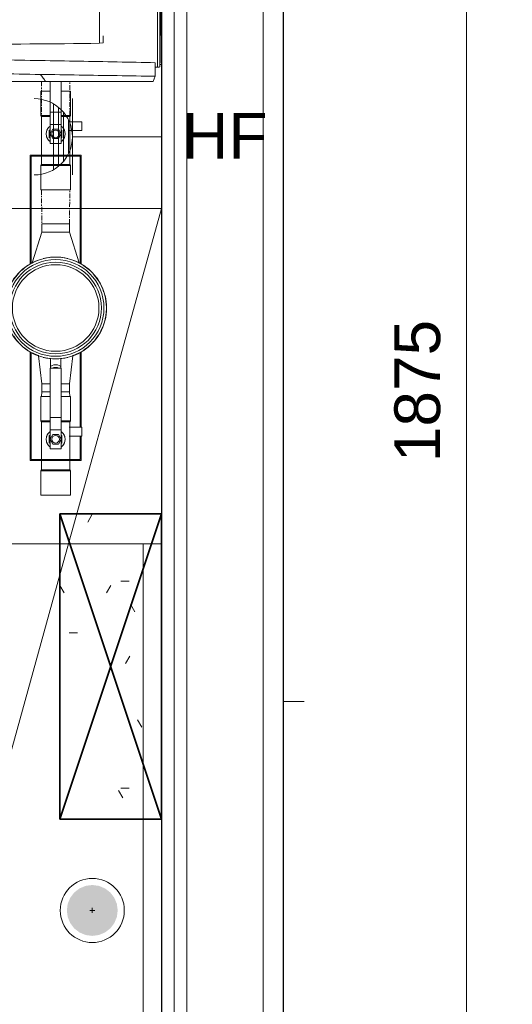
# Model space of a CAD drawing. Header units: millimetres. Extents: x 18815 to 33811, y -1140 to 12702.
# Tile 11 of 45: x 20526 to 21010, y 10456 to 11423. Entities that reach past the tile are written whole.
import ezdxf

# ---------------------------------------------------------------- set-up
doc = ezdxf.new("R2010")
doc.units = ezdxf.units.MM
doc.linetypes.add('WL_53_koudwater', pattern=[8.4, 4.8, -1.2, 1.2, -1.2])
for name, color, linetype, lineweight in [('00_Algemeen', 7, 'Continuous', 18), ('00_Algemeen-25', 7, 'Continuous', 18), ('22_Metselwerk', 7, 'Continuous', 18), ('30_Kozijnen-ramen-deuren', 7, 'Continuous', 18), ('51_Binnenriolering', 7, 'Continuous', 18), ('57_Technische inrichting', 7, 'Continuous', 18), ('70_Electronische installaties', 7, 'Continuous', 18), ('70_Electrotechnische installaties', 7, 'Continuous', 18)]:
    doc.layers.add(name, color=color, linetype=linetype, lineweight=lineweight)
doc.styles.add('Arial_1', font='arial.ttf', dxfattribs={"height": 45})
doc.dimstyles.new('1_8mm_continuous_mm', dxfattribs={"dimscale": 304.8, "dimtxt": 45.911673, "dimasz": 0.147638, "dimexe": 0.147638, "dimexo": 0.0625, "dimgap": 0.04101, "dimtad": 1, "dimdec": 0, "dimrnd": 5, "dimzin": 0, "dimdsep": 46, "dimtxsty": 'Arial_1', "dimblk1": 'OBLIQUE', "dimblk2": 'OBLIQUE', "dimsah": 1, "dimcen": 0.09, "dimdle": 0.147638, "dimazin": 0, "dimtfac": 1, "dimtdec": 4, "dimtix": 1, "dimtmove": 0, "dimatfit": 3, "dimfxl": 0.147638, "dimfxlon": 1, "dimtvp": 1, "dimtfill": 1, "dimtolj": 1, "dimtzin": 0, "dimarcsym": 2})

# ---------------------------------------------------------------- blocks, each defined once
blk = doc.blocks.new('20250708 24278 TO concept_rvt-1-00 begane grond_Meterkast')
at = {"layer": '22_Metselwerk', "color": 253, "lineweight": 30, "true_color": 0xaaaaaa}
for p, q in [((20665, 11690.02), (20665, 10120)), ((20785, 10120), (20785, 11687.52))]:
    blk.add_line(p, q, dxfattribs=at)
at = {"layer": '22_Metselwerk', "color": 253, "lineweight": 9, "true_color": 0xaaaaaa}
for p, q in [((20677.5, 11690.02), (20677.5, 10120)), ((20690, 11690.02), (20690, 10120)), ((20765, 11690.08), (20765, 10120))]:
    blk.add_line(p, q, dxfattribs=at)
blk = doc.blocks.new('M_Meter_Water_MEPcontent_Unspecified_With Bracket _1_ - Generic Water Meter with Bracket-3387124-00 begane grond_Meterkast')
at = {"layer": '57_Technische inrichting', "color": 161, "linetype": 'WL_53_koudwater', "true_color": 0xaaaaff}
for p, q in [((-82.5, 13.45), (-87, 14)), ((-82.5, 12.43), (-82.5, 12.19)), ((116, 14), (82.5, 13.45)), ((82.5, 12.43), (82.5, 12.19)), ((-82.5, 5.69), (-82.5, 5.35)), ((82.5, 5.69), (82.5, 4.59)), ((-82.5, -5.35), (-82.5, -5.69)), ((82.5, -4.59), (82.5, -5.69)), ((-87, -14), (-82.5, -13.45)), ((-82.5, -12.11), (-82.5, -12.43)), ((82.5, -12.19), (82.5, -12.43)), ((82.5, -13.45), (116, -14))]:
    blk.add_line(p, q, dxfattribs=at)
blk = doc.blocks.new('M_Meter_Water_MEPcontent_Unspecified - Generic Water Meter with Bracket-3387237-00 begane grond_Meterkast')
at = {"layer": '57_Technische inrichting', "color": 253, "true_color": 0xaaaaaa}
for p, q in [((-145, 25), (-150, 25)), ((-150, 25), (-150, -25)), ((-149, -24), (-149, 24)), ((-149, 24), (-145, 24)), ((-145, 24), (-145, 25)), ((-145, 25), (-43.3, 25)), ((-43.72, 24), (-145, 24)), ((-47.01, 16.66), (-44.46, 22.2)), ((43.3, 25), (145, 25)), ((145, 24), (43.72, 24)), ((43.93, 23.47), (44.35, 22.81)), ((74.5, 13.45), (44.22, 23.01)), ((145, 25), (150, 25)), ((145, 25), (145, 24)), ((149, 24), (145, 24)), ((149, 24), (149, -24)), ((150, -25), (150, 25)), ((-74.5, 13.45), (-82.5, 13.45)), ((-82.5, 13.45), (-82.5, 12.53)), ((-82.5, 12.19), (-82.5, 5.68)), ((-46.89, 16.88), (-74.5, 13.45)), ((-74.5, 5.38), (-74.5, 13.45)), ((-74.5, 13.45), (-74.5, 5.38)), ((82.5, 13.45), (74.5, 13.45)), ((74.5, 13.45), (74.5, 0)), ((74.5, 0), (74.5, 13.45)), ((82.5, 12.53), (82.5, 13.45)), ((82.5, 5.68), (82.5, 12.19)), ((-58.03, 5), (-59, 5)), ((-49.34, 5), (-58.03, 5)), ((74.5, -13.45), (74.5, 0)), ((82.5, 0), (82.5, 4.61)), ((82.5, -4.61), (82.5, 0)), ((-82.5, -5.68), (-82.5, -12.09)), ((-74.5, -13.45), (-74.5, -5.38)), ((-74.5, -5.38), (-74.5, -13.45)), ((-59, -5), (-58.03, -5)), ((-58.03, -5), (-49.34, -5)), ((74.5, 0), (74.5, -13.45)), ((82.5, -12.19), (82.5, -5.68)), ((-82.5, -12.53), (-82.5, -13.45)), ((-82.5, -13.45), (-74.5, -13.45)), ((-74.5, -13.45), (-46.89, -16.88)), ((-44.03, -23.24), (-47.01, -16.66)), ((44.22, -23.01), (74.5, -13.45)), ((74.5, -13.45), (82.5, -13.45)), ((82.5, -13.45), (82.5, -12.53)), ((-150, -25), (-145, -25)), ((-145, -24), (-149, -24)), ((-145, -25), (-145, -24)), ((-145, -24), (-125.8, -24)), ((-125.8, -25), (-145, -25)), ((-117.19, -24), (-43.72, -24)), ((-43.3, -25), (-117.19, -25)), ((145, -25), (43.3, -25)), ((43.72, -24), (145, -24)), ((44.35, -22.81), (43.94, -23.45)), ((145, -24), (149, -24)), ((145, -24), (145, -25)), ((150, -25), (145, -25))]:
    blk.add_line(p, q, dxfattribs=at)
at = {"layer": '57_Technische inrichting', "color": 253, "true_color": 0xaaaaaa, "flags": 128}
for points in [[(-10.06, 48.68), (-7.52, 49.3), (-3.38, 49.55)], [(1.42, 49.85), (10.31, 48.79), (11.17, 48.53)], [(-33.25, 36.97), (-31.77, 38.44), (-27.69, 41.24)], [(-22.78, 44.22), (-16.21, 47.16), (-14.9, 47.48)], [(15.86, 47.09), (18.88, 46.16), (21.98, 44.55)], [(26.26, 42.33), (26.83, 42.04), (33.91, 36.56), (34.21, 36.23)], [(-41.33, 27.57), (-38.14, 32.14), (-36.84, 33.42)], [(37.39, 32.7), (39.91, 29.91), (41.55, 27.28)], [(-36.98, -33.24), (-38.51, -31.69), (-41.23, -27.7)], [(41.34, -27.56), (39.55, -30.37), (37.31, -32.81)], [(-27.52, -41.37), (-32.22, -38.06), (-33.25, -37.02)], [(34.01, -36.39), (33.48, -36.96), (26.33, -42.35)], [(-15.2, -47.37), (-16.76, -46.97), (-22.12, -44.49)], [(21.87, -44.6), (18.33, -46.38), (15.69, -47.16)], [(-3.39, -49.55), (-8.09, -49.21), (-10.26, -48.65)], [(10.92, -48.56), (9.74, -48.91), (0.84, -49.86)]]:
    blk.add_lwpolyline(points, dxfattribs=at)
at = {"layer": '57_Technische inrichting', "color": 253, "true_color": 0xaaaaaa}
for radius, start, end in [(50, 360, 180), (50, 75.96581, 104.03419), (47.5, 360, 180), (45, 360, 180), (42.5, 360, 180), (50, 123.41776, 131.94342), (50, 108.56476, 118.10749), (50, 61.89251, 71.43524), (50, 47.74223, 56.58224), (50, 137.74223, 146.58224), (50, 33.41776, 42.25777), (50, 151.89251, 161.43524), (50, 18.56476, 28.10749), (50, 165.96581, 180), (50, 360, 14.03419), (50, 180, 193.92428), (47.5, 180, 360), (45, 180, 360), (42.5, 180, 360), (50, 345.96581, 360), (50, 180, 360), (50, 198.56476, 208.10749), (50, 331.89251, 341.43524), (50, 213.41776, 222.25777), (50, 317.74223, 326.58224), (50, 228.05658, 236.58224), (50, 303.41776, 312.25777), (50, 241.89251, 251.43524), (50, 288.56476, 298.10749), (50, 255.96581, 284.03419)]:
    blk.add_arc((0, 0), radius, start, end, dxfattribs=at)
for centre, start_param, end_param in [((-60.7, 0), 4.712389, 5.428733), ((-58.03, 0), 4.712389, 6.283185), ((-58.03, 0), 4.712389, 6.283185), ((-60.7, 0), 3.996045, 4.712389), ((-58.03, 0), 3.141593, 4.712389), ((-58.03, 0), 3.141593, 4.712389)]:
    blk.add_ellipse(centre, major_axis=(0, 5), ratio=0.45399, start_param=start_param, end_param=end_param, dxfattribs=at)
for points, knots in [([(-47.02, 16.62), (-46.99, 16.7), (-46.95, 16.84), (-46.86, 16.93), (-46.84, 16.8), (-46.84, 16.63)], [-0.5555556, -0.5555556, -0.5555556, -0.5555556, -0.5277778, -0.5, -0.4444444, -0.4444444, -0.4444444, -0.4444444]), ([(-46.84, -16.63), (-46.84, -16.8), (-46.86, -16.93), (-46.95, -16.84), (-46.99, -16.7), (-47.02, -16.62)], [-0.5555556, -0.5555556, -0.5555556, -0.5555556, -0.5, -0.4722222, -0.4444444, -0.4444444, -0.4444444, -0.4444444])]:
    blk.add_open_spline(points, degree=3, knots=knots, dxfattribs=at)
blk = doc.blocks.new('M_Valve_Ball_MEPcontent_Standard - Left - M_Valve_Ball_MEPcontent_Standard - Left-3386775-00 begane grond_Meterkast')
at = {"layer": '57_Technische inrichting', "color": 253, "true_color": 0xaaaaaa}
for p, q in [((-31, 14.7), (-55, 14.7)), ((-55, 14.7), (-55, -14.7)), ((-31, -14.7), (-31, 14.7)), ((-30, 14), (-31, 14.7)), ((-31, 14.7), (-31, -14.7)), ((-21, 14), (-31, 14)), ((-30, 9.96), (-30, 14)), ((-30, 7.01), (-30, 9.87)), ((0, 14), (-20, 14)), ((18, 14), (0, 14)), ((18, 14.7), (17, 14)), ((17, 13.52), (17, 12.2)), ((17, 12.1), (17, 10.01)), ((17, 9.85), (17, 7.11)), ((42, 14.7), (18, 14.7)), ((18, 14.7), (18, 5.38)), ((18, 5.38), (18, 14.7)), ((42, 5.38), (42, 14.7)), ((-30, 3.65), (-30, 6.96)), ((-30, 0.1), (-30, 3.56)), ((-9.33, 5.33), (-0.1, 5.33)), ((-9.33, 5.33), (-9.33, -5.33)), ((-4.67, 2.69), (0, 5.39)), ((-4.67, -2.69), (-4.67, 2.69)), ((-4.11, 5.33), (-3.59, 6.22)), ((-3.59, 6.22), (3.59, 6.22)), ((0, 5.39), (4.67, 2.69)), ((0.1, 5.33), (9.33, 5.33)), ((3.59, 6.22), (4.11, 5.33)), ((4.67, 2.69), (4.67, -2.69)), ((9.33, 5.33), (21.47, 5.33)), ((9.33, -5.33), (9.33, 5.33)), ((17, 6.9), (17, 5.38)), ((21.47, 5.33), (70, 5.33)), ((21.47, 5.33), (21.47, -5.33)), ((21.47, -5.33), (21.47, 5.33)), ((70, -5.33), (70, 5.33)), ((-30, -3.62), (-30, -0.1)), ((-30, -6.95), (-30, -3.72)), ((-30, -9.87), (-30, -7.01)), ((-0.1, -5.33), (-9.33, -5.33)), ((0, -5.39), (-4.67, -2.69)), ((-3.59, -6.22), (-4.11, -5.33)), ((-3.59, -6.22), (3.59, -6.22)), ((4.67, -2.69), (0, -5.39)), ((9.33, -5.33), (0.1, -5.33)), ((4.11, -5.33), (3.59, -6.22)), ((21.47, -5.33), (9.33, -5.33)), ((17, -5.38), (17, -6.9)), ((17, -7.11), (17, -9.85)), ((18, -5.38), (18, -14.7)), ((18, -14.7), (18, -5.38)), ((70, -5.33), (21.47, -5.33)), ((42, -14.7), (42, -5.38)), ((-55, -14.7), (-31, -14.7)), ((-31, -14.7), (-30, -14)), ((-31, -14), (-21, -14)), ((-30, -14), (-30, -9.96)), ((-20, -14), (0, -14)), ((0, -14), (18, -14)), ((3.19, -13.34), (3.19, -25.83)), ((11.81, -25.83), (11.81, -13.28)), ((17, -10.01), (17, -12.12)), ((17, -12.2), (17, -13.52)), ((17, -14), (18, -14.7)), ((18, -14.7), (42, -14.7)), ((3.19, -25.83), (11.81, -25.83))]:
    blk.add_line(p, q, dxfattribs=at)
for radius, start, end in [(9.33, 90, 144.82669), (3.73, 360, 180), (3.73, 180, 360), (9.33, 35.17331, 90), (9.33, 215.17331, 270), (9.33, 270, 324.82669)]:
    blk.add_arc((0, 0), radius, start, end, dxfattribs=at)
for points, knots in [([(-7.64, 5.36), (-7.52, 5.54), (-7.27, 5.86), (-7.01, 6.16), (-6.88, 6.31)], [0.38457671, 0.38457671, 0.38457671, 0.38457671, 0.42857143, 0.46915168, 0.46915168, 0.46915168, 0.46915168]), ([(-6.29, 6.9), (-6.14, 7.03), (-5.6, 7.5), (-4.9, 7.97), (-4.22, 8.33), (-3.76, 8.55), (-3.15, 8.8), (-2.56, 8.98), (-2.22, 9.07), (-2.14, 9.09)], [0.5281685, 0.5281685, 0.5281685, 0.5281685, 0.5714286, 0.6785714, 0.7053571, 0.7321429, 0.7857143, 0.8392857, 0.8571429, 0.8571429, 0.8571429, 0.8571429]), ([(2.14, 9.08), (2.48, 9.01), (2.99, 8.85), (3.64, 8.6), (4.11, 8.39), (4.56, 8.15), (5.15, 7.8), (5.73, 7.38), (6.14, 7.03), (6.29, 6.9)], [0.1428571, 0.1428571, 0.1428571, 0.1428571, 0.2142857, 0.25, 0.2857143, 0.3214286, 0.3571429, 0.4285714, 0.4716715, 0.4716715, 0.4716715, 0.4716715]), ([(6.88, 6.3), (7.01, 6.16), (7.27, 5.86), (7.52, 5.54), (7.64, 5.36)], [0.53069258, 0.53069258, 0.53069258, 0.53069258, 0.57142857, 0.6151918, 0.6151918, 0.6151918, 0.6151918]), ([(-6.88, -6.3), (-7.01, -6.16), (-7.27, -5.86), (-7.52, -5.54), (-7.64, -5.36)], [0.53069258, 0.53069258, 0.53069258, 0.53069258, 0.57142857, 0.6151918, 0.6151918, 0.6151918, 0.6151918]), ([(-2.14, -9.08), (-2.48, -9.01), (-2.99, -8.85), (-3.64, -8.6), (-4.11, -8.39), (-4.56, -8.15), (-5.15, -7.8), (-5.73, -7.38), (-6.14, -7.03), (-6.29, -6.9)], [0.1428571, 0.1428571, 0.1428571, 0.1428571, 0.2142857, 0.25, 0.2857143, 0.3214286, 0.3571429, 0.4285714, 0.4716715, 0.4716715, 0.4716715, 0.4716715]), ([(6.29, -6.9), (6.14, -7.03), (5.6, -7.49), (4.9, -7.97), (4.22, -8.33), (3.76, -8.55), (3.15, -8.8), (2.57, -8.98), (2.22, -9.07), (2.14, -9.08)], [0.5283285, 0.5283285, 0.5283285, 0.5283285, 0.5714286, 0.6785714, 0.7053571, 0.7321429, 0.7857143, 0.8392857, 0.8571429, 0.8571429, 0.8571429, 0.8571429]), ([(7.64, -5.36), (7.52, -5.54), (7.27, -5.86), (7.01, -6.16), (6.88, -6.3)], [0.3848082, 0.3848082, 0.3848082, 0.3848082, 0.42857143, 0.46930742, 0.46930742, 0.46930742, 0.46930742])]:
    blk.add_open_spline(points, degree=3, knots=knots, dxfattribs=at)
blk = doc.blocks.new('M_Valve_Ball_MEPcontent_Standard - Right - M_Valve_Ball_MEPcontent_Standard - Right-3386712-00 begane grond_Meterkast')
at = {"layer": '57_Technische inrichting', "color": 253, "true_color": 0xaaaaaa}
for p, q in [((-31, 14.7), (-55, 14.7)), ((-55, 14.7), (-55, -14.7)), ((-31, -14.7), (-31, 14.7)), ((-30, 14), (-31, 14.7)), ((-31, 14.7), (-31, -14.7)), ((-22, 14), (-31, 14)), ((-30, 9.96), (-30, 14)), ((-30, 7.01), (-30, 9.87)), ((0, 14), (-21, 14)), ((18, 14), (0, 14)), ((18, 14.7), (17, 14)), ((17, 13.52), (17, 12.2)), ((17, 12.1), (17, 10.01)), ((17, 9.85), (17, 7.11)), ((42, 14.7), (18, 14.7)), ((18, 14.7), (18, 5.38)), ((18, 5.38), (18, 14.7)), ((42, 5.38), (42, 14.7)), ((-30, 3.65), (-30, 6.96)), ((-30, 0.1), (-30, 3.56)), ((-9.33, 5.33), (-0.1, 5.33)), ((-9.33, 5.33), (-9.33, -5.33)), ((-4.67, 2.69), (0, 5.39)), ((-4.67, -2.69), (-4.67, 2.69)), ((-4.11, 5.33), (-3.59, 6.22)), ((-3.59, 6.22), (3.59, 6.22)), ((0, 5.39), (4.67, 2.69)), ((0.1, 5.33), (9.33, 5.33)), ((3.59, 6.22), (4.11, 5.33)), ((4.67, 2.69), (4.67, -2.69)), ((9.33, 5.33), (21.47, 5.33)), ((9.33, -5.33), (9.33, 5.33)), ((17, 6.9), (17, 5.38)), ((21.47, 5.33), (51.56, 5.33)), ((21.47, 5.33), (21.47, -5.33)), ((21.47, -5.33), (21.47, 5.33)), ((-30, -3.62), (-30, -0.1)), ((-30, -6.95), (-30, -3.72)), ((-30, -9.87), (-30, -7.01)), ((-0.1, -5.33), (-9.33, -5.33)), ((0, -5.39), (-4.67, -2.69)), ((-3.59, -6.22), (-4.11, -5.33)), ((-3.59, -6.22), (3.59, -6.22)), ((4.67, -2.69), (0, -5.39)), ((9.33, -5.33), (0.34, -5.33)), ((4.11, -5.33), (3.59, -6.22)), ((21.47, -5.33), (9.33, -5.33)), ((17, -5.38), (17, -6.9)), ((17, -7.11), (17, -9.85)), ((18, -5.38), (18, -14.7)), ((18, -14.7), (18, -5.38)), ((51.56, -5.33), (21.47, -5.33)), ((42, -14.7), (42, -5.38)), ((-55, -14.7), (-31, -14.7)), ((-31, -14.7), (-30, -14)), ((-31, -14), (-22, -14)), ((-30, -14), (-30, -9.96)), ((-21, -14), (0, -14)), ((0, -14), (18, -14)), ((3.19, -13.34), (3.19, -25.83)), ((11.81, -25.83), (11.81, -13.28)), ((17, -10.01), (17, -12.12)), ((17, -12.2), (17, -13.52)), ((17, -14), (18, -14.7)), ((18, -14.7), (42, -14.7)), ((3.19, -25.83), (11.81, -25.83))]:
    blk.add_line(p, q, dxfattribs=at)
for radius, start, end in [(9.33, 90, 144.82669), (3.73, 360, 180), (3.73, 180, 360), (9.33, 35.17331, 90), (9.33, 215.17331, 270), (9.33, 270, 324.82669)]:
    blk.add_arc((0, 0), radius, start, end, dxfattribs=at)
for points, knots in [([(-7.64, 5.36), (-7.52, 5.54), (-7.27, 5.86), (-7.01, 6.16), (-6.88, 6.31)], [0.38457671, 0.38457671, 0.38457671, 0.38457671, 0.42857143, 0.46915168, 0.46915168, 0.46915168, 0.46915168]), ([(-6.29, 6.9), (-6.14, 7.03), (-5.6, 7.5), (-4.9, 7.97), (-4.22, 8.33), (-3.76, 8.55), (-3.15, 8.8), (-2.56, 8.98), (-2.22, 9.07), (-2.14, 9.09)], [0.5281685, 0.5281685, 0.5281685, 0.5281685, 0.5714286, 0.6785714, 0.7053571, 0.7321429, 0.7857143, 0.8392857, 0.8571429, 0.8571429, 0.8571429, 0.8571429]), ([(2.14, 9.08), (2.48, 9.01), (2.99, 8.85), (3.64, 8.6), (4.11, 8.39), (4.56, 8.15), (5.15, 7.8), (5.73, 7.38), (6.14, 7.03), (6.29, 6.9)], [0.1428571, 0.1428571, 0.1428571, 0.1428571, 0.2142857, 0.25, 0.2857143, 0.3214286, 0.3571429, 0.4285714, 0.4716715, 0.4716715, 0.4716715, 0.4716715]), ([(6.88, 6.3), (7.01, 6.16), (7.27, 5.86), (7.52, 5.54), (7.64, 5.36)], [0.53069258, 0.53069258, 0.53069258, 0.53069258, 0.57142857, 0.6151918, 0.6151918, 0.6151918, 0.6151918]), ([(-6.88, -6.3), (-7.01, -6.16), (-7.27, -5.86), (-7.52, -5.54), (-7.64, -5.36)], [0.53069258, 0.53069258, 0.53069258, 0.53069258, 0.57142857, 0.6151918, 0.6151918, 0.6151918, 0.6151918]), ([(-2.14, -9.08), (-2.48, -9.01), (-2.99, -8.85), (-3.64, -8.6), (-4.11, -8.39), (-4.56, -8.15), (-5.15, -7.8), (-5.73, -7.38), (-6.14, -7.03), (-6.29, -6.9)], [0.1428571, 0.1428571, 0.1428571, 0.1428571, 0.2142857, 0.25, 0.2857143, 0.3214286, 0.3571429, 0.4285714, 0.4716715, 0.4716715, 0.4716715, 0.4716715]), ([(6.29, -6.9), (6.14, -7.03), (5.6, -7.49), (4.9, -7.97), (4.22, -8.33), (3.76, -8.55), (3.15, -8.8), (2.57, -8.98), (2.22, -9.07), (2.14, -9.08)], [0.5283285, 0.5283285, 0.5283285, 0.5283285, 0.5714286, 0.6785714, 0.7053571, 0.7321429, 0.7857143, 0.8392857, 0.8571429, 0.8571429, 0.8571429, 0.8571429]), ([(7.64, -5.36), (7.52, -5.54), (7.27, -5.86), (7.01, -6.16), (6.88, -6.3)], [0.3848082, 0.3848082, 0.3848082, 0.3848082, 0.42857143, 0.46930742, 0.46930742, 0.46930742, 0.46930742])]:
    blk.add_open_spline(points, degree=3, knots=knots, dxfattribs=at)
blk = doc.blocks.new('DAB-Pumps - Esybox Mini 3 - ESYBOX MINI 3 - GAS_220-240_EU-3404539-00 begane grond_Meterkast')
at = {"layer": '57_Technische inrichting', "color": 253, "true_color": 0xaaaaaa}
for p, q in [((-115.7, 116.77), (-115.7, 115.37)), ((-25.18, 110.08), (-25.18, 116.71)), ((-21.94, 116.64), (-21.94, 110.08)), ((21.98, 110.08), (21.98, 116.64)), ((114.36, 115.37), (114.36, 116.77)), ((-131.08, 108.64), (-126.11, 110.57)), ((-131.08, 108.64), (-131.08, 2.84)), ((-126.11, 110.57), (-115.94, 110.57)), ((-116.68, 112.98), (-36.84, 112.98)), ((-106.55, 115.57), (-60.03, 115.57)), ((-60.03, 115.36), (-106.55, 115.36)), ((-106.55, 115.16), (-106.54, 115.16)), ((-36.92, 110.08), (36.3, 110.08)), ((-36.57, 114.55), (-36.5, 113.22)), ((36.03, 113.2), (36.08, 114.55)), ((36.25, 112.98), (117.05, 112.98)), ((60.69, 115.59), (108.14, 115.59)), ((108.14, 115.36), (60.69, 115.36)), ((60.69, 115.18), (108.14, 115.18)), ((112.71, 110.57), (126.11, 110.57)), ((126.11, 110.57), (131.08, 108.64)), ((131.08, 91.94), (131.08, 108.64)), ((131.08, 67.78), (131.08, 91.94)), ((131.08, 51.96), (131.08, 67.78)), ((-93.93, 55.76), (-93.45, 59.6)), ((-62.79, 59.6), (-93.45, 59.6)), ((93.21, 59.6), (86.25, 59.6)), ((93.21, 59.6), (93.69, 55.76)), ((-93.93, 55.76), (93.69, 55.76)), ((131.08, 2.84), (131.08, 52.27)), ((-131.08, 2.84), (-131.08, -54.97)), ((131.08, -11.44), (131.08, 2.84)), ((131.08, -15.85), (131.08, -11.42)), ((131.08, -24.89), (131.08, -15.85)), ((131.08, -29.47), (131.08, -24.87)), ((131.08, -36.86), (131.08, -29.45)), ((131.08, -40.67), (131.08, -36.84)), ((131.08, -46.84), (131.08, -40.66)), ((131.08, -49.28), (131.08, -46.83)), ((-131.08, -54.97), (-131.08, -101.17)), ((131.08, -54.97), (131.08, -49.27)), ((131.08, -78.84), (131.08, -54.97)), ((-121.39, -64.86), (-121.39, -81.04)), ((-111.91, -64.45), (-94.74, -64.45)), ((94.5, -64.83), (108.67, -64.83)), ((121.78, -81.42), (121.78, -65.33)), ((117.92, -73.4), (74.37, -77.25)), ((-121.39, -81.04), (-121.39, -106.51)), ((-94.49, -90.01), (-94.73, -86.85)), ((94.49, -86.85), (-94.73, -86.85)), ((94.49, -86.85), (94.24, -90.01)), ((121.78, -106.89), (121.78, -81.42)), ((131.08, -84.87), (131.08, -78.84)), ((131.08, -94.21), (131.08, -84.87)), ((-94.49, -90.01), (-35.08, -90.01)), ((-33.38, -90.01), (35.22, -90.01)), ((38.06, -90.01), (94.24, -90.01)), ((131.08, -97.9), (131.08, -94.21)), ((-130.13, -112.09), (-131.08, -101.17)), ((-131.02, -100.26), (-131.02, -100.54)), ((131.08, -101.17), (130.13, -112.09)), ((131.08, -100.54), (131.08, -97.9)), ((131.08, -101.17), (131.08, -100.97)), ((-122.64, -114.84), (-122.76, -115.93)), ((-121.77, -106.87), (-121.91, -108.18)), ((-121.39, -106.51), (-121.39, -107.54)), ((-121.39, -106.51), (-105.53, -106.51)), ((-121.39, -107.54), (-93.36, -107.54)), ((-107.85, -114.75), (-107.85, -115.75)), ((-107.85, -116.03), (-107.85, -115.75)), ((-106.77, -114.93), (-107.02, -115.25)), ((-98.46, -108.47), (-98.46, -114.04)), ((93.75, -107.93), (121.78, -107.93)), ((99.82, -106.89), (121.78, -106.89)), ((121.78, -107.93), (121.78, -106.89)), ((122.54, -115.93), (122.42, -114.84)), ((-127.71, -122.17), (-117.73, -122.17)), ((-123.38, -121.68), (-123.43, -122.17)), ((-123.43, -122.17), (-107.85, -122.17)), ((-123.07, -118.84), (-123.21, -120.11)), ((-98.91, -119.71), (-110.51, -119.71)), ((-107.85, -123.38), (-107.85, -121.8)), ((-107.85, -123.75), (-105.01, -124.02)), ((-86.71, -119.71), (-98.91, -119.71)), ((-74.27, -119.71), (-86.71, -119.71)), ((-85.52, -123.17), (-85.52, -124)), ((-85.52, -124), (-63.15, -124)), ((74.94, -119.71), (-74.27, -119.71)), ((-74.27, -119.71), (-74.27, -123.52)), ((54.52, -117.21), (48.06, -117.21)), ((62.95, -124), (71.15, -124)), ((71.15, -124), (71.15, -123.64)), ((86.71, -119.71), (74.94, -119.71)), ((74.94, -119.71), (74.94, -123.48)), ((98.91, -119.71), (86.71, -119.71)), ((110.93, -119.71), (98.91, -119.71)), ((105.01, -124), (114.36, -123.09)), ((114.36, -122.17), (123.22, -122.17)), ((114.49, -122.17), (127.71, -122.17)), ((123, -120.1), (122.86, -118.83)), ((123.22, -122.17), (123.17, -121.67))]:
    blk.add_line(p, q, dxfattribs=at)
at = {"layer": '57_Technische inrichting', "color": 253, "true_color": 0xaaaaaa, "flags": 128}
for points in [[(-36.67, 115.17), (-83.75, 115.17), (-116.4, 115.17)], [(-36.58, 110.08), (-36.57, 110.78), (-36.56, 111.47)], [(-36.5, 113.15), (-36.46, 112.31), (-36.35, 110.08)], [(36.07, 111.47), (36.08, 110.78), (36.09, 110.08)], [(116.76, 115.17), (69.76, 115.17), (36.14, 115.17)], [(-68.58, -77.47), (-100.31, -75.18), (-118.14, -73.4)], [(-117.54, -106.22), (-70.08, -106.22), (-22.51, -106.22), (25.1, -106.22), (72.67, -106.22), (117.91, -106.22)]]:
    blk.add_lwpolyline(points, dxfattribs=at)
at = {"layer": '57_Technische inrichting', "color": 253, "true_color": 0xaaaaaa}
for centre, major_axis, ratio, start_param, end_param in [((-115.03, 103.66), (0, 19.12), 0.098902, 1.06131, 1.191363), ((-116.39, 112.05), (0, 3.13), 0.098902, 0.196341, 1.269736), ((-116.4, 112.65), (0, 2.53), 0.098902, 6.250456, 6.479526), ((116.76, 112.65), (0, 2.53), 0.098902, 6.086844, 6.315914), ((116.75, 112.05), (0, 3.13), 0.098902, 5.01345, 6.086844), ((115.4, 103.66), (0, 19.12), 0.098902, 5.083001, 5.221875), ((-32.89, -75.08), (0, 786.84), 0.078674, 1.403736, 1.579228), ((33.04, -75.08), (0, 786.84), 0.078168, 4.703957, 4.879449), ((-93.23, -81.54), (0, 19.83), 0.078674, 1.579228, 1.841617), ((93, -81.54), (0, 19.83), 0.078168, 4.441568, 4.703957)]:
    blk.add_ellipse(centre, major_axis=major_axis, ratio=ratio, start_param=start_param, end_param=end_param, dxfattribs=at)
for points, knots in [([(-71.32, 116.03), (-73.14, 116.03), (-75.67, 116.04), (-78.86, 116.06), (-81.01, 116.08), (-82.86, 116.11), (-84.38, 116.14), (-85.48, 116.17), (-86.23, 116.21), (-86.42, 116.25), (-85.93, 116.28), (-84.92, 116.32), (-83.83, 116.34), (-82.83, 116.35), (-81.7, 116.36), (-80.08, 116.38), (-76.72, 116.4), (-73.59, 116.41), (-71.32, 116.41)], [0, 0, 0, 0, 0.111111, 0.166667, 0.222222, 0.277778, 0.333333, 0.388889, 0.444444, 0.513889, 0.583333, 0.652778, 0.6875, 0.722222, 0.756944, 0.791667, 0.861111, 1, 1, 1, 1]), ([(-71.32, 116.41), (-70.42, 116.41), (-68.65, 116.41), (-66.18, 116.4), (-63.78, 116.39), (-61.63, 116.37), (-59.78, 116.35), (-58.26, 116.33), (-57.16, 116.3), (-56.41, 116.27), (-56.23, 116.23), (-56.71, 116.19), (-57.73, 116.15), (-58.82, 116.13), (-59.82, 116.11), (-60.95, 116.09), (-62.57, 116.07), (-65.93, 116.04), (-69.06, 116.03), (-71.32, 116.03)], [0, 0, 0, 0, 0.055556, 0.111111, 0.166667, 0.222222, 0.277778, 0.333333, 0.388889, 0.444444, 0.513889, 0.583333, 0.652778, 0.6875, 0.722222, 0.756944, 0.791667, 0.861111, 1, 1, 1, 1]), ([(-36.32, 114.35), (-34.92, 114.98), (-32.24, 115.98), (-29.06, 116.66), (-27.26, 116.77), (-26.62, 116.77)], [0, 0, 0, 0, 0.3333333, 0.6666667, 0.8547044, 0.8547044, 0.8547044, 0.8547044]), ([(-21.94, 116.64), (-19.28, 116.63), (-13.74, 116.62), (-3.11, 116.6), (7.05, 116.6), (15.88, 116.62), (19.99, 116.64), (21.98, 116.64)], [0, 0, 0, 0, 0.2, 0.4, 0.7, 0.85, 1, 1, 1, 1]), ([(21.98, 116.64), (23.15, 116.66), (24.91, 116.68), (25.72, 116.7), (25.9, 116.71)], [0, 0, 0, 0, 0.5, 0.9595113, 0.9595113, 0.9595113, 0.9595113]), ([(27.52, 116.77), (28.27, 116.77), (30.2, 116.65), (33.08, 115.97), (35.01, 114.97), (35.91, 114.35)], [0.1364123, 0.1364123, 0.1364123, 0.1364123, 0.3333333, 0.6666667, 1, 1, 1, 1]), ([(71.18, 116.03), (69.36, 116.03), (66.83, 116.04), (63.64, 116.06), (61.49, 116.08), (59.64, 116.11), (58.12, 116.14), (57.02, 116.17), (56.27, 116.21), (56.08, 116.25), (56.57, 116.28), (57.58, 116.32), (58.67, 116.34), (59.67, 116.35), (60.8, 116.36), (62.42, 116.38), (65.78, 116.4), (68.91, 116.41), (71.18, 116.41)], [0, 0, 0, 0, 0.111111, 0.166667, 0.222222, 0.277778, 0.333333, 0.388889, 0.444444, 0.513889, 0.583333, 0.652778, 0.6875, 0.722222, 0.756944, 0.791667, 0.861111, 1, 1, 1, 1]), ([(71.18, 116.41), (72.08, 116.41), (73.85, 116.41), (76.32, 116.4), (78.72, 116.39), (80.87, 116.37), (82.72, 116.35), (84.24, 116.33), (85.34, 116.3), (86.09, 116.27), (86.27, 116.23), (85.79, 116.19), (84.77, 116.15), (83.68, 116.13), (82.68, 116.11), (81.55, 116.09), (79.93, 116.07), (76.57, 116.04), (73.44, 116.03), (71.18, 116.03)], [0, 0, 0, 0, 0.055556, 0.111111, 0.166667, 0.222222, 0.277778, 0.333333, 0.388889, 0.444444, 0.513889, 0.583333, 0.652778, 0.6875, 0.722222, 0.756944, 0.791667, 0.861111, 1, 1, 1, 1]), ([(-106.55, 115.36), (-107.2, 115.36), (-108.1, 115.36), (-109.24, 115.37), (-110.01, 115.38), (-110.67, 115.4), (-111.22, 115.41), (-111.61, 115.43), (-111.88, 115.45), (-111.93, 115.47), (-111.86, 115.48), (-111.7, 115.5), (-111.34, 115.51), (-110.69, 115.53), (-109.85, 115.55), (-108.48, 115.56), (-107.36, 115.57), (-106.55, 115.57)], [0, 0, 0, 0, 0.111111, 0.166667, 0.222222, 0.277778, 0.333333, 0.388889, 0.444444, 0.513889, 0.548611, 0.583333, 0.652778, 0.722222, 0.791667, 0.861111, 1, 1, 1, 1]), ([(-110, 115.13), (-109.94, 115.14), (-109.57, 115.14), (-109.03, 115.15), (-108.53, 115.15), (-108.38, 115.15)], [0.7777778, 0.7777778, 0.7777778, 0.7777778, 0.7916667, 0.8611111, 0.8888889, 0.8888889, 0.8888889, 0.8888889]), ([(-60.03, 115.57), (-59.38, 115.57), (-58.47, 115.57), (-57.34, 115.56), (-56.56, 115.55), (-55.9, 115.53), (-55.36, 115.52), (-54.97, 115.5), (-54.7, 115.48), (-54.64, 115.46), (-54.72, 115.45), (-54.88, 115.43), (-55.24, 115.42), (-55.89, 115.4), (-56.73, 115.38), (-58.1, 115.36), (-59.22, 115.36), (-60.03, 115.36)], [0, 0, 0, 0, 0.111111, 0.166667, 0.222222, 0.277778, 0.333333, 0.388889, 0.444444, 0.513889, 0.548611, 0.583333, 0.652778, 0.722222, 0.791667, 0.861111, 1, 1, 1, 1]), ([(-58.39, 115.16), (-58.33, 115.16), (-57.97, 115.15), (-57.34, 115.15), (-56.56, 115.14), (-55.9, 115.12), (-55.54, 115.11), (-55.39, 115.1)], [0.0985343, 0.0985343, 0.0985343, 0.0985343, 0.1111111, 0.1666667, 0.2222222, 0.2777778, 0.3333333, 0.3333333, 0.3333333, 0.3333333]), ([(-36.84, 112.98), (-36.83, 113.31), (-36.82, 113.91), (-36.77, 114.72), (-36.72, 115.04), (-36.7, 115.12)], [-1, -1, -1, -1, -0.7, -0.4, 0, 0, 0, 0]), ([(-36.56, 111.47), (-36.54, 112.11), (-36.5, 113.13), (-36.41, 114.05), (-36.35, 114.26), (-36.31, 114.27)], [0, 0, 0, 0, 0.4, 0.7, 1, 1, 1, 1]), ([(36.16, 115.12), (36.17, 115.06), (36.2, 114.82), (36.23, 114.11), (36.24, 113.42), (36.25, 112.98)], [-1, -1, -1, -1, -0.7, -0.4, 0, 0, 0, 0]), ([(60.69, 115.36), (59.98, 115.36), (58.99, 115.36), (57.76, 115.37), (56.92, 115.39), (56.2, 115.4), (55.61, 115.42), (55.18, 115.44), (54.89, 115.46), (54.83, 115.48), (54.89, 115.49), (54.92, 115.49)], [0, 0, 0, 0, 0.1111111, 0.1666667, 0.2222222, 0.2777778, 0.3333333, 0.3888889, 0.4444444, 0.5138889, 0.5486111, 0.5486111, 0.5486111, 0.5486111]), ([(54.92, 115.49), (54.95, 115.5), (55.08, 115.51), (55.47, 115.53), (56.19, 115.55), (57.1, 115.56), (58.58, 115.58), (59.8, 115.59), (60.69, 115.59)], [0.5486111, 0.5486111, 0.5486111, 0.5486111, 0.5833333, 0.6527778, 0.7222222, 0.7916667, 0.8611111, 1, 1, 1, 1]), ([(54.92, 115.07), (54.95, 115.08), (55.08, 115.09), (55.47, 115.11), (56.19, 115.14), (57.1, 115.16), (58.58, 115.18), (59.8, 115.18), (60.69, 115.18)], [0.5486111, 0.5486111, 0.5486111, 0.5486111, 0.5833333, 0.6527778, 0.7222222, 0.7916667, 0.8611111, 1, 1, 1, 1]), ([(108.14, 115.59), (108.75, 115.58), (109.87, 115.58), (111.33, 115.56), (112.38, 115.53), (112.98, 115.49), (112.91, 115.46), (112.43, 115.43), (111.87, 115.41), (111.14, 115.39), (110.54, 115.38), (110.22, 115.38)], [0, 0, 0, 0, 0.1111111, 0.2222222, 0.3333333, 0.4444444, 0.5833333, 0.6527778, 0.7222222, 0.7916667, 0.8611111, 0.8611111, 0.8611111, 0.8611111]), ([(108.14, 115.18), (108.75, 115.18), (109.6, 115.17), (110.36, 115.16), (110.61, 115.16)], [0, 0, 0, 0, 0.1111111, 0.1681163, 0.1681163, 0.1681163, 0.1681163]), ([(-113.88, -2.18), (-113.65, -16.21), (-113.12, -36.86), (-112.3, -57.66), (-111.99, -64.74)], [0, 0, 0, 0, 0.5, 0.7547346, 0.7547346, 0.7547346, 0.7547346]), ([(108.74, -65.2), (109.07, -57.65), (109.9, -36.66), (110.43, -15.89), (110.64, -2.18)], [0.2233432, 0.2233432, 0.2233432, 0.2233432, 0.5, 1, 1, 1, 1]), ([(124.26, -2.18), (124.06, -16.33), (123.45, -42.89), (122.4, -69.71), (121.8, -82.92)], [0, 0, 0, 0, 0.5, 0.9634728, 0.9634728, 0.9634728, 0.9634728]), ([(-107.85, -95.66), (-107.85, -95.25), (-107.85, -94.68), (-107.85, -94.1), (-107.85, -93.94)], [0.63236275, 0.63236275, 0.63236275, 0.63236275, 0.66666667, 0.67927092, 0.67927092, 0.67927092, 0.67927092]), ([(-107.85, -101.5), (-107.85, -101.04), (-107.85, -100.35), (-107.85, -99.63), (-107.85, -99.4)], [0.45321796, 0.45321796, 0.45321796, 0.45321796, 0.5, 0.52187055, 0.52187055, 0.52187055, 0.52187055]), ([(-107.85, -105.76), (-107.85, -105.42), (-107.85, -104.8), (-107.85, -104.14), (-107.85, -103.86)], [0.28504578, 0.28504578, 0.28504578, 0.28504578, 0.33333333, 0.36674189, 0.36674189, 0.36674189, 0.36674189]), ([(121.77, -106.07), (121.79, -106.3), (121.91, -107.27), (122.04, -107.9), (122.16, -108.18)], [0.5729711, 0.5729711, 0.5729711, 0.5729711, 0.6666667, 1, 1, 1, 1]), ([(-130.13, -112.09), (-129.67, -116.73), (-128.35, -124.32), (-126.61, -121.89), (-125.43, -116.84)], [0, 0, 0, 0, 0.4, 1, 1, 1, 1]), ([(-113.17, -111.52), (-113.4, -112.04), (-113.72, -112.83), (-114, -113.57), (-114.09, -113.81)], [0.3382919, 0.3382919, 0.3382919, 0.3382919, 0.5, 0.5822939, 0.5822939, 0.5822939, 0.5822939]), ([(-107.85, -109.62), (-107.85, -109.31), (-107.85, -108.5), (-107.85, -107.15), (-107.85, -106.69)], [0, 0, 0, 0, 0.1666667, 0.2387694, 0.2387694, 0.2387694, 0.2387694]), ([(-97.95, -114.82), (-84.97, -115.7), (-58.9, -117.11), (-12.82, -118.34), (40.02, -117.96), (79.25, -116.09), (98.72, -114.76)], [0, 0, 0, 0, 0.2, 0.4, 0.7, 1, 1, 1, 1]), ([(114.36, -123.09), (114.36, -123.09), (114.36, -121.28), (114.36, -114.76), (114.36, -108.96)], [-0.5410908, -0.5410908, -0.5410908, -0.5410908, -0.3333333, 0, 0, 0, 0]), ([(125.43, -116.84), (126.22, -120.21), (128.03, -124.65), (129.44, -119.06), (130.13, -112.09)], [0, 0, 0, 0, 0.4, 1, 1, 1, 1])]:
    blk.add_open_spline(points, degree=3, knots=knots, dxfattribs=at)
for points in [[(-26.49, 116.77), (-26.05, 116.77), (-25.61, 116.75), (-25.18, 116.71)], [(-25.18, 116.71), (-25.07, 116.7), (-24.41, 116.68), (-22.91, 116.65), (-21.94, 116.64)], [(25.94, 116.72), (26.43, 116.75), (26.9, 116.77), (27.37, 116.77)], [(-124.26, -2.14), (-124.45, 10.52), (-124.83, 35.79), (-125.45, 73.4), (-125.88, 98.23), (-126.11, 110.57)], [(-115.94, 110.57), (-115.69, 98.23), (-115.2, 73.4), (-114.51, 35.79), (-114.08, 10.52), (-113.88, -2.14)], [(-36.92, 110.08), (-36.91, 110.58), (-36.88, 111.57), (-36.86, 112.52), (-36.84, 112.98)], [(-36.7, 115.12), (-36.67, 115.2), (-36.63, 115.17), (-36.58, 114.8), (-36.57, 114.55)], [(35.91, 114.27), (35.93, 114.26), (35.95, 114.16), (35.99, 113.78), (36.03, 113.18), (36.05, 112.41), (36.07, 111.79), (36.07, 111.47)], [(36.08, 114.55), (36.09, 114.8), (36.1, 114.99), (36.12, 115.09)], [(36.14, 115.17), (36.14, 115.18), (36.15, 115.16), (36.16, 115.12)], [(36.25, 112.98), (36.26, 112.52), (36.28, 111.57), (36.29, 110.58), (36.3, 110.08)], [(109.84, 115.37), (109.31, 115.36), (108.75, 115.36), (108.14, 115.36)], [(110.64, -2.14), (110.85, 10.52), (111.28, 35.79), (111.97, 73.4), (112.46, 98.23), (112.71, 110.57)], [(126.11, 110.57), (125.88, 98.23), (125.45, 73.4), (124.83, 35.79), (124.45, 10.52), (124.26, -2.14)], [(-124.26, -2.14), (-125.43, -1.27), (-127.73, 0.44), (-129.98, 2.05), (-131.08, 2.84)], [(131.08, 2.84), (130.05, 2.11), (127.87, 0.54), (125.5, -1.22), (124.26, -2.14)], [(-121.66, -86.04), (-122.32, -71.75), (-123.43, -43.89), (-124.06, -16.33), (-124.26, -2.18)], [(-121.46, -100.18), (-121.45, -98.12), (-121.48, -93.63), (-121.58, -88.62), (-121.66, -86.04)], [(-107.85, -84.12), (-107.85, -83.1), (-107.85, -82.08), (-107.85, -81.04)], [(114.36, -78.77), (114.36, -79.29), (114.36, -79.81), (114.36, -80.36)], [(-107.85, -90.14), (-107.85, -89.41), (-107.85, -88.68), (-107.85, -87.94)], [(-122.16, -108.18), (-122.04, -107.9), (-121.83, -106.93), (-121.59, -104.2), (-121.49, -101.64), (-121.46, -100.18)], [(-125.43, -116.84), (-125.16, -115.97), (-124.34, -113.24), (-122.98, -109.81), (-122.16, -108.18)], [(-121.37, -106.88), (-121.71, -107.49), (-121.89, -107.93), (-121.91, -108.18)], [(-110.51, -119.71), (-110.38, -119.2), (-109.8, -118.03), (-108.6, -116.56), (-107.85, -115.75)], [(-107.85, -109.62), (-107.85, -110.85), (-107.85, -113.15), (-107.85, -115.12), (-107.85, -116.03)], [(-107.85, -116.03), (-107.72, -115.91), (-107.45, -115.65), (-107.17, -115.38), (-107.02, -115.25)], [(-107.02, -115.25), (-106.88, -115.16), (-106.49, -115), (-105.88, -114.86), (-105.51, -114.8)], [(-105.51, -114.8), (-105.19, -114.74), (-104.37, -114.66), (-102.6, -114.63), (-100.41, -114.68), (-98.8, -114.76), (-97.95, -114.82)], [(98.72, -114.76), (99.49, -114.71), (100.94, -114.64), (102.89, -114.61), (104.46, -114.65), (105.2, -114.73), (105.5, -114.78)], [(105.5, -114.78), (105.86, -114.84), (106.48, -114.98), (106.87, -115.14), (107.01, -115.23)], [(107.01, -115.23), (107.96, -116.11), (109.57, -117.74), (110.58, -119.1), (110.93, -119.71)], [(114.36, -108.1), (114.36, -108.48), (114.36, -108.76), (114.36, -108.96)], [(122.16, -108.18), (122.98, -109.81), (124.34, -113.24), (125.16, -115.97), (125.43, -116.84)], [(-115.19, -116.84), (-115.23, -117.01), (-115.27, -117.17), (-115.32, -117.34)], [(-115.05, -116.46), (-115.1, -116.6), (-115.14, -116.72), (-115.19, -116.84)], [(-107.85, -121.8), (-108.48, -121.6), (-109.55, -121.06), (-110.25, -120.21), (-110.51, -119.71)], [(-98.91, -123.69), (-100.88, -124), (-104.34, -124.26), (-106.84, -123.79), (-107.85, -123.38)], [(-107.85, -123.38), (-107.85, -123.76), (-107.85, -123.85), (-107.85, -123.64)], [(-86.71, -123.17), (-88.84, -123.2), (-92.61, -123.28), (-96.71, -123.45), (-98.37, -123.6), (-98.91, -123.69)], [(-74.27, -123.52), (-76.85, -123.39), (-81.73, -123.2), (-85.35, -123.15), (-86.71, -123.17)], [(-73.72, -116.13), (-73.91, -117.32), (-74.09, -118.51), (-74.27, -119.71)], [(74.94, -123.48), (50.25, -124.91), (0.34, -126.36), (-49.57, -124.94), (-74.27, -123.52)], [(74.34, -116.09), (74.55, -117.29), (74.75, -118.5), (74.94, -119.71)], [(86.71, -123.15), (85.85, -123.14), (83.75, -123.15), (79.71, -123.26), (76.57, -123.4), (74.94, -123.48)], [(98.91, -123.67), (98.37, -123.58), (96.71, -123.43), (92.61, -123.26), (88.84, -123.18), (86.71, -123.15)], [(110.93, -119.71), (110.69, -120.96), (109.47, -122.94), (106.8, -123.82), (105.1, -123.99)], [(114.5, -122.16), (114.46, -122.16), (114.42, -122.16), (114.38, -122.15)]]:
    blk.add_open_spline(points, degree=3, dxfattribs=at)
blk = doc.blocks.new('6732ISK_OD41_W_R24_rvt-1-00 begane grond_Meterkast')
at = {"layer": '57_Technische inrichting', "color": 161, "linetype": 'WL_53_koudwater', "true_color": 0xaaaaff}
for p, q in [((20547, 11362.36), (20547, 11328.8)), ((20575, 11328.8), (20575, 11362.36))]:
    blk.add_line(p, q, dxfattribs=at)
at = {"layer": '57_Technische inrichting', "color": 161, "linetype": 'WL_53_koudwater', "lineweight": 18, "true_color": 0xaaaaff}
for name, p, rotation in [('DAB-Pumps - Esybox Mini 3 - ESYBOX MINI 3 - GAS_220-240_EU-3404539-00 begane grond_Meterkast', (20548.23, 11493.44), 269.9999999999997), ('M_Valve_Ball_MEPcontent_Standard - Right - M_Valve_Ball_MEPcontent_Standard - Right-3386712-00 begane grond_Meterkast', (20561, 11310.8), 89.9999999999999), ('M_Meter_Water_MEPcontent_Unspecified - Generic Water Meter with Bracket-3387237-00 begane grond_Meterkast', (20561, 11139.8), 89.9999999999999), ('M_Meter_Water_MEPcontent_Unspecified_With Bracket _1_ - Generic Water Meter with Bracket-3387124-00 begane grond_Meterkast', (20561, 11139.8), 89.9999999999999), ('M_Valve_Ball_MEPcontent_Standard - Left - M_Valve_Ball_MEPcontent_Standard - Left-3386775-00 begane grond_Meterkast', (20561, 11010.8), 89.9999999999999)]:
    blk.add_blockref(name, p, dxfattribs=dict(at, rotation=rotation))
blk = doc.blocks.new('NLRS_61_50_EE_UN_verdeelinrichting_gen - HKL-2810141-00 begane grond_Meterkast')
at = {"layer": '30_Kozijnen-ramen-deuren'}
for p, q in [((-450, 250), (-316.17, 212.83)), ((-270, 200), (-233.1, 189.75)), ((-162.94, 170.26), (90, 100)), ((150, 83.33), (450, 0))]:
    blk.add_line(p, q, dxfattribs=at)
at = {"layer": '30_Kozijnen-ramen-deuren', "color": 254, "true_color": 0xd6d6d6}
for p, q in [((-316.17, 212.83), (-270, 200)), ((90, 100), (150, 83.33))]:
    blk.add_line(p, q, dxfattribs=at)
at = {"layer": '70_Electrotechnische installaties'}
for p, q in [((-450, 250), (-316.17, 250)), ((-450, 250), (-450, 0)), ((450, 200), (450, 0)), ((-150, 0), (-450, 0)), ((450, 0), (150, 0))]:
    blk.add_line(p, q, dxfattribs=at)
at = {"layer": '70_Electrotechnische installaties', "color": 254, "true_color": 0xd6d6d6}
for p, q in [((-316.17, 250), (450, 250)), ((450, 250), (450, 200)), ((150, 0), (-150, 0))]:
    blk.add_line(p, q, dxfattribs=at)
blk = doc.blocks.new('DIMBLOCK5-00 begane grond_Meterkast')
at = {"layer": '00_Algemeen-25', "transparency": 16777216}
for p, q in [((20964.8, 10075), (20964.8, 12040)), ((20964.8, 11995), (20942.3, 12017.5)), ((20964.8, 11995), (20919.8, 11995)), ((20964.8, 11995), (20987.3, 11972.5)), ((20964.8, 11995), (21009.8, 11995)), ((20964.8, 10120), (20942.3, 10142.5)), ((20964.8, 10120), (20919.8, 10120)), ((20964.8, 10120), (20987.3, 10097.5)), ((20964.8, 10120), (21009.8, 10120))]:
    blk.add_line(p, q, dxfattribs=at)
at = {"layer": '00_Algemeen-25', "color": 0, "transparency": 16777216, "insert": (20893.88, 10988.28), "char_height": 45, "width": 166.1296, "attachment_point": 1, "rotation": 90, "line_spacing_factor": 0.941778, "style": 'Arial_1', "bg_fill": 3, "box_fill_scale": 1.25, "bg_fill_color": 256, "bg_fill_true_color": 13158600, "bg_fill_transparency": 0}
blk.add_mtext('1875', dxfattribs=at)
blk = doc.blocks.new('_Oblique')
at = {"color": 0, "linetype": 'ByBlock', "lineweight": -2}
blk.add_line((-0.5, -0.5), (0.5, 0.5), dxfattribs=at)

msp = doc.modelspace()

# ---------------------------------------------------------------- block references
at = {"lineweight": 5}
msp.add_blockref('20250708 24278 TO concept_rvt-1-00 begane grond_Meterkast', (0, 0), dxfattribs=at)

# ---------------------------------------------------------------- next in the draw order: block references
msp.add_blockref('6732ISK_OD41_W_R24_rvt-1-00 begane grond_Meterkast', (0, 0), dxfattribs=at)

# ---------------------------------------------------------------- next in the draw order: hatches: boundary and pattern name
at = {"layer": '51_Binnenriolering', "true_color": 0xff0000}
msp.add_hatch(color=1, dxfattribs=at).paths.add_polyline_path([(20597, 10523), (20603.47, 10523.85), (20609.5, 10526.35), (20614.68, 10530.32), (20618.65, 10535.5), (20621.15, 10541.53), (20622, 10548), (20621.15, 10554.47), (20618.65, 10560.5), (20614.68, 10565.68), (20609.5, 10569.65), (20603.47, 10572.15), (20597, 10573), (20590.53, 10572.15), (20584.5, 10569.65), (20579.32, 10565.68), (20575.35, 10560.5), (20572.85, 10554.47), (20572, 10548), (20572.85, 10541.53), (20575.35, 10535.5), (20579.32, 10530.32), (20584.5, 10526.35), (20590.53, 10523.85)])
at = {"layer": '70_Electronische installaties', "true_color": 0x8000ff}
h = msp.add_hatch(dxfattribs=at)
h.set_pattern_fill('FP_1', color=190, style=0, pattern_type=2)
h.set_pattern_definition([(0, (0, 0), (203.2, 50.8), [8.382, -144.018, 8.382, -144.018, -812.8]), (0, (0, 0), (203.2, 50.8), [-304.8, 8.382, -296.418, 8.382, -144.018, -355.6]), (0, (0, 0), (203.2, 50.8), [-762, 8.382, -93.218, 8.382, -245.618]), (120, (76.2, 25.4), (-145.59409, 150.57636), [8.382, -144.018, 8.382, -144.018, -812.8]), (120, (76.2, 25.4), (-145.59409, 150.57636), [-304.8, 8.382, -296.418, 8.382, -144.018, -355.6]), (120, (76.2, 25.4), (-145.59409, 150.57636), [-762, 8.382, -93.218, 8.382, -245.618]), (240, (101.6, 127), (-57.60591, -201.37636), [8.382, -144.018, 8.382, -144.018, -812.8]), (240, (101.6, 127), (-57.60591, -201.37636), [-304.8, 8.382, -296.418, 8.382, -144.018, -355.6]), (240, (101.6, 127), (-57.60591, -201.37636), [-762, 8.382, -93.218, 8.382, -245.618])])
h.paths.add_polyline_path([(20665, 10637.5), (20665, 10937.5), (20565, 10937.5), (20565, 10637.5)])

# ---------------------------------------------------------------- next in the draw order: linework, layer by layer
at = {"layer": '00_Algemeen'}
for p, q in [((20577.5, 11270.42), (20577.5, 11345.42)), ((20558.75, 11340.4), (20558.75, 11275.44)), ((20563.75, 11336.94), (20563.75, 11278.9)), ((20568.75, 11332), (20568.75, 11283.84)), ((20573.75, 11324.27), (20573.75, 11291.57)), ((20665, 11307.92), (20577.5, 11307.92)), ((20805.11, 10753.23), (20785, 10753.23))]:
    msp.add_line(p, q, dxfattribs=at)
at = {"layer": '00_Algemeen', "color": 8, "true_color": 0x808080}
for p, q in [((20297, 10908), (20665, 10908)), ((20647, 10138), (20647, 10908)), ((20665, 10120), (20665, 10908)), ((20599.5, 10548), (20594.5, 10548)), ((20597, 10550.5), (20597, 10545.5))]:
    msp.add_line(p, q, dxfattribs=at)
msp.add_circle((20597, 10548), 31.5, dxfattribs=at)
at = {"layer": '00_Algemeen'}
msp.add_arc((20540, 11307.92), 37.5, 270, 90, dxfattribs=at)
at = {"layer": '70_Electronische installaties', "color": 190, "lineweight": 35, "true_color": 0x8000ff}
for p, q in [((20565, 10637.5), (20565, 10937.5)), ((20565, 10937.5), (20665, 10937.5)), ((20565, 10637.5), (20665, 10937.5)), ((20565, 10937.5), (20665, 10637.5)), ((20665, 10937.5), (20665, 10637.5)), ((20665, 10637.5), (20565, 10637.5))]:
    msp.add_line(p, q, dxfattribs=at)

# ---------------------------------------------------------------- next in the draw order: block references
at = {"layer": '70_Electrotechnische installaties', "rotation": 89.9999999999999}
msp.add_blockref('NLRS_61_50_EE_UN_verdeelinrichting_gen - HKL-2810141-00 begane grond_Meterkast', (20665, 10787.5), dxfattribs=at)

# ---------------------------------------------------------------- next in the draw order: texts
at = {"layer": '00_Algemeen', "insert": (20685.36, 11331.45), "char_height": 45, "width": 100.2109, "attachment_point": 1, "style": 'Arial_1'}
msp.add_mtext('HF', dxfattribs=at)

# ---------------------------------------------------------------- next in the draw order: dimensions: what is measured, and where the dimension line sits
at = {"layer": '00_Algemeen'}
dim = msp.add_linear_dim(base=(20964.8, 11995), p1=(20919.8, 10120), p2=(20919.8, 11995), angle=90, dimstyle='1_8mm_continuous_mm', override={"dimpost": '<>', "dimfxl": 1875}, dxfattribs=at)
dim.commit()
dim.dimension.update_dxf_attribs({"geometry": 'DIMBLOCK5-00 begane grond_Meterkast', "text_midpoint": (20929.33, 11057.5)})

doc.saveas('drawing.dxf')
